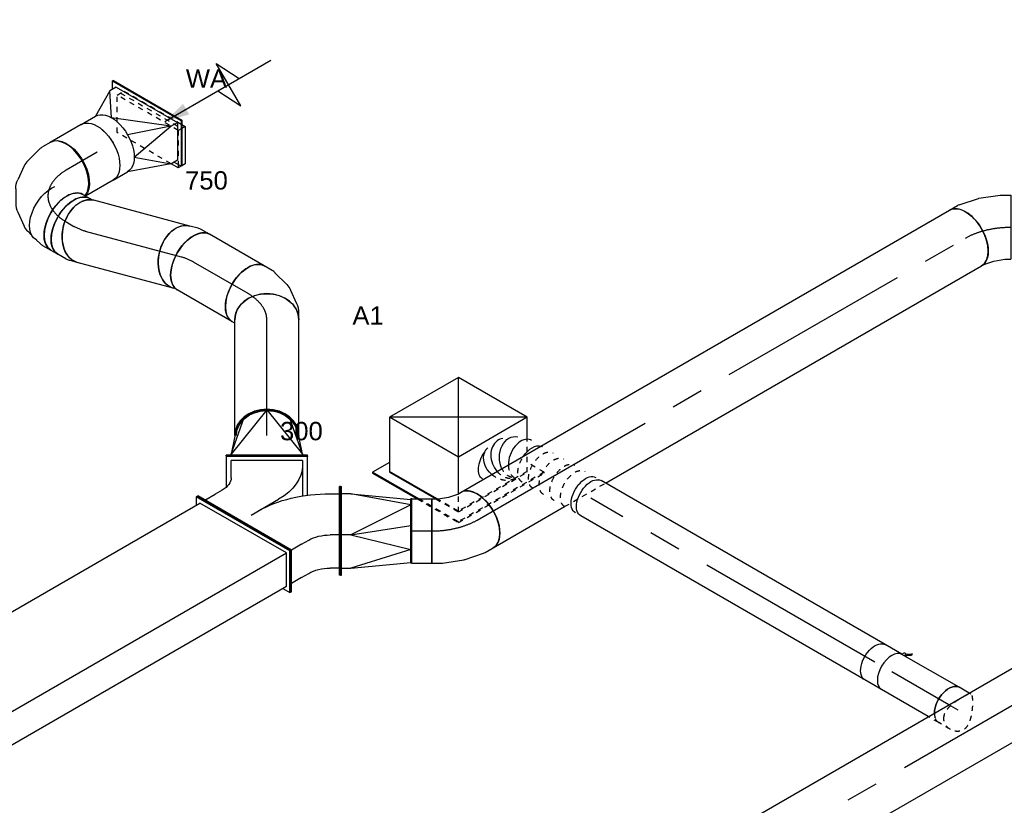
# Model space of a CAD drawing. Extents: x -132501 to 411300, y -42818 to 427495.
# Tile 36 of 256: x -36023 to -31192, y 32686 to 36539. Entities that reach past the tile are written whole.
import ezdxf
from ezdxf.enums import TextEntityAlignment as Align

# ---------------------------------------------------------------- set-up
doc = ezdxf.new("R2010")
doc.units = 0
doc.header["$LTSCALE"] = 50
doc.linetypes.add('CENTER2', pattern=[28.575, 19.05, -3.175, 3.175, -3.175])
doc.linetypes.add('STREEPJES', pattern=[0.1, 0.05, -0.05])
doc.layers.get('0').update_dxf_attribs({"linetype": 'CONTINUOUS'})
for name, color, linetype in [('WL570---_RETOUR', 112, 'CONTINUOUS'), ('WL570---_RETOUR_HL', 8, 'CONTINUOUS'), ('WL570---_RETOUR_RST', 2, 'CONTINUOUS'), ('WL570---_RETOUR_RST_HL', 1, 'CONTINUOUS'), ('WL570---_TOEVOER', 3, 'CONTINUOUS'), ('WL570---_TOEVOER_HL', 8, 'CONTINUOUS'), ('WL570---_TOEVOER_RST', 2, 'CONTINUOUS'), ('WL570---_TOEVOER_RST_HL', 1, 'CONTINUOUS'), ('WM570---_RETOUR_PR', 1, 'CONTINUOUS'), ('WM570---_RETOUR_RST_PR', 1, 'CONTINUOUS'), ('WM570---_TOEVOER_PR', 1, 'CONTINUOUS'), ('WM570---_TOEVOER_RST_PR', 1, 'CONTINUOUS')]:
    doc.layers.add(name, color=color, linetype=linetype)
doc.styles.add('BURO-018', font='ARIAL.TTF', dxfattribs={"height": 63})

# ---------------------------------------------------------------- blocks, each defined once
blk = doc.blocks.new('*U516')
at = {"color": 0, "ltscale": 10}
for p, q in [((-224.7, 285.3, -4918.7), (-359.5, 52, -4918.7)), ((164.7, 285.3, -4918.7), (-224.7, 285.3, -4918.7)), ((-30, -52, -4918.7), (-224.7, 285.3, -4918.7)), ((359.5, -52, -4918.7), (-224.7, 285.3, -4918.7)), ((-30, -52, -4918.7), (164.7, 285.3, -4918.7)), ((359.5, -52, -4918.7), (164.7, 285.3, -4918.7)), ((-431.7, 93.7, -4918.7), (-433.8, 90.2, -4918.7)), ((-433.8, 90.2, -4918.7), (-307.2, -129.1, -4918.7)), ((-335.4, 93.7, -4918.7), (-431.7, 93.7, -4918.7)), ((-301, -132.7, -4918.7), (-431.7, 93.7, -4918.7)), ((-359.5, 52, -4918.7), (-228.8, -174.4, -4918.7)), ((-222.6, -177.9, -4918.7), (-357.4, 55.5, -4918.7)), ((-120.4, -208.5, -4918.7), (-30, -52, -4918.7)), ((359.5, -52, -4918.7), (-30, -52, -4918.7)), ((306.2, -144.2, -4918.7), (359.5, -52, -4918.7))]:
    blk.add_line(p, q, dxfattribs=at)
at = {"color": 8, "linetype": 'STREEPJES', "ltscale": 10}
for p, q in [((-307.2, -129.1, -4918.7), (-190.9, -330.6, -4918.7)), ((-188.8, -327, -4918.7), (-301, -132.7, -4918.7)), ((224.7, -285.3, -4918.7), (306.2, -144.2, -4918.7)), ((-228.8, -174.4, -4918.7), (-164.7, -285.3, -4918.7)), ((-162.7, -281.8, -4918.7), (-222.6, -177.9, -4918.7)), ((-164.7, -285.3, -4918.7), (-120.4, -208.5, -4918.7)), ((-164.7, -285.3, -4918.7), (224.7, -285.3, -4918.7)), ((226.8, -281.8, -4918.7), (-162.7, -281.8, -4918.7)), ((297, -327, -4918.7), (248.8, -243.6, -4918.7)), ((-190.9, -330.6, -4918.7), (-188.8, -327, -4918.7)), ((-190.9, -330.6, -4918.7), (295, -330.6, -4918.7)), ((297, -327, -4918.7), (-188.8, -327, -4918.7)), ((295, -330.6, -4918.7), (297, -327, -4918.7))]:
    blk.add_line(p, q, dxfattribs=at)
at = {"layer": 'WL570---_TOEVOER_RST_HL', "linetype": 'CENTER2'}
blk.add_circle((0, 0, -4918.7), 0.075, dxfattribs=at)
at = {"layer": 'WL570---_TOEVOER_RST', "color": 1, "style": 'BURO-018'}
for tag in ['MC', 'Q']:
    blk.add_attdef(tag, text='', height=90, dxfattribs=at).set_placement((0, 0), align=Align.MIDDLE)
at = {"layer": 'WM570---_TOEVOER_RST_PR', "color": 1, "style": 'BURO-018'}
blk.add_attdef('POSNR', text='', height=90, dxfattribs=at).set_placement((0, 0), align=Align.MIDDLE)
blk = doc.blocks.new('*U630')
at = {"color": 0, "ltscale": 10}
for p, q in [((99.2, 200, -5456.4), (102.1, 200, -5456.4)), ((99.2, -200, -5456.4), (99.2, 200, -5456.4)), ((102.1, -200, -5456.4), (102.1, 200, -5456.4)), ((107.6, 175, -5456.4), (102.1, 175, -5456.4)), ((324.9, 0, -5456.4), (107.6, 175, -5456.4)), ((107.6, 175, -5456.4), (287.2, 111.4, -5456.4)), ((196.3, 157.5, -5456.4), (107.6, 175, -5456.4)), ((199.2, 157.5, -5456.4), (196.3, 157.5, -5456.4)), ((324.9, 0, -5456.4), (107.6, -175, -5456.4)), ((107.6, -175, -5456.4), (287.2, -111.4, -5456.4)), ((107.6, -175, -5456.4), (102.1, -175, -5456.4)), ((107.6, -175, -5456.4), (196.3, -157.5, -5456.4)), ((199.2, -157.5, -5456.4), (196.3, -157.5, -5456.4)), ((99.2, -200, -5456.4), (102.1, -200, -5456.4))]:
    blk.add_line(p, q, dxfattribs=at)
for centre in [(196.3, 0, -5456.4), (199.2, 0, -5456.4)]:
    blk.add_ellipse(centre, major_axis=(0, 157.5), ratio=0.816497, start_param=3.141593, end_param=6.283185, dxfattribs=at)
at = {"color": 0, "ltscale": 10, "extrusion": (-7.83151e-33, -4.41082e-17, -1)}
for start_param, end_param in [(0, 1.5516), (1.589992, 3.274608)]:
    blk.add_ellipse((199.2, 0, -5456.4), major_axis=(0, 149.6), ratio=0.816497, start_param=start_param, end_param=end_param, dxfattribs=at)
at = {"layer": 'WM570---_RETOUR_PR', "color": 1, "style": 'BURO-018'}
blk.add_attdef('POSNR', text='', height=90, dxfattribs=at).set_placement((0, 0), align=Align.MIDDLE)
blk = doc.blocks.new('*U631')
at = {"color": 0, "ltscale": 10}
for p, q in [((30.7, 261.8, -3167.2), (7.8, 301.5, -3167.2)), ((43, 224.8, -3167.2), (37.4, 245.7, -3167.2)), ((58.7, 166, -3167.2), (52.2, 190.6, -3167.2)), ((54.8, 60, -3167.2), (61.5, 134.7, -3167.2)), ((5.4, -44.6, -3167.2), (41.4, 17.6, -3167.2)), ((-85.9, -120.6, -3167.2), (-24.6, -77.5, -3167.2)), ((-194.1, -155.2, -3167.2), (-114.4, -133.9, -3167.2)), ((-257.2, -157.5, -3167.2), (-211.4, -157.5, -3167.2))]:
    blk.add_line(p, q, dxfattribs=at)
for centre, major_axis, ratio, start_param, end_param in [((-128.6, 222.7, -3167.2), (136.4, 78.7), 0.57735, 3.141593, 6.283185), ((-111.7, 193.4, -3167.2), (146.2, 60.6), 0.646887, 6.198226, 6.368145), ((-101, 86, -3167.2), (151.4, -47.9), 0.803023, 6.107746, 6.458625), ((-166.7, 15.2, -3167.2), (-67.1, 143.6), 0.750739, 3.009293, 3.273893)]:
    blk.add_ellipse(centre, major_axis=major_axis, ratio=ratio, start_param=start_param, end_param=end_param, dxfattribs=at)
at = {"color": 0, "ltscale": 10, "extrusion": (4.90704e-17, 3.57679e-17, -1)}
for centre, major_axis, ratio, start_param, end_param in [((-257.2, 0, -3167.2), (0, -157.5), 0.57735, 0, 2.982045), ((-96.5, 136.8, -3167.2), (-158, -13.7), 0.750739, 3.009293, 3.273893), ((-125, 44.5, -3167.2), (117.2, -107.2), 0.803023, 6.107746, 6.458625), ((-223.3, 0, -3167.2), (20.7, -156.9), 0.646887, 6.198226, 6.368145)]:
    blk.add_ellipse(centre, major_axis=major_axis, ratio=ratio, start_param=start_param, end_param=end_param, dxfattribs=at)
at = {"layer": 'WL570---_RETOUR_HL', "linetype": 'CENTER2'}
blk.add_ellipse((-385.8, 222.7, -3167.2), major_axis=(-272.8, 157.5), ratio=0.57735, start_param=2.356194, end_param=3.926991, dxfattribs=at)
at = {"layer": 'WM570---_RETOUR_PR', "color": 1, "style": 'BURO-018'}
blk.add_attdef('POSNR', text='', height=90, dxfattribs=at).set_placement((0, 0), align=Align.MIDDLE)
blk = doc.blocks.new('*U632')
at = {"color": 0, "ltscale": 10}
for p, q in [((0, 157.5, -2863.6), (156.6, 157.5, -2863.6)), ((0, -157.5, -2863.6), (175.7, -157.5, -2863.6))]:
    blk.add_line(p, q, dxfattribs=at)
at = {"color": 0, "ltscale": 10, "extrusion": (4.90704e-17, 3.57679e-17, -1)}
blk.add_ellipse((0, 0, -2863.6), major_axis=(0, -157.5), ratio=0.57735, start_param=0, end_param=3.141593, dxfattribs=at)
at = {"color": 0, "ltscale": 10}
blk.add_ellipse((175.7, 0, -2863.6), major_axis=(0, -157.5), ratio=0.57735, start_param=3.335195, end_param=6.283185, dxfattribs=at)
at = {"layer": 'WL570---_RETOUR_HL', "linetype": 'CENTER2'}
blk.add_line((0, 0, -2863.6), (175.7, 0, -2863.6), dxfattribs=at)
at = {"layer": 'WM570---_RETOUR_PR', "color": 1, "style": 'BURO-018'}
blk.add_attdef('POSNR', text='', height=90, dxfattribs=at).set_placement((0, 0), align=Align.MIDDLE)
blk = doc.blocks.new('*U633')
at = {"color": 0, "ltscale": 10}
for p, q in [((-193.9, 70.7, -2690.4), (-81.6, 265.2, -2690.4)), ((-189.8, 70.7, -2690.4), (-77.6, 265.2, -2690.4)), ((-81.6, 265.2, -2690.4), (-77.6, 265.2, -2690.4)), ((-77.6, 265.2, -2690.4), (-57.2, 229.8, -2690.4)), ((-169.4, 70.7, -2690.4), (-77.6, 229.8, -2690.4)), ((-40.8, 229.8, -2690.4), (-77.6, 229.8, -2690.4)), ((99, 111.4, -2690.4), (-40.8, 229.8, -2690.4)), ((-40.8, 229.8, -2690.4), (163.3, 157.5, -2690.4)), ((244.9, 157.5, -2690.4), (163.3, 157.5, -2690.4)), ((99, 111.4, -2690.4), (-132.7, 70.7, -2690.4)), ((-193.9, 70.7, -2690.4), (-189.8, 70.7, -2690.4)), ((0, -265.2, -2690.4), (-193.9, 70.7, -2690.4)), ((4.1, -265.2, -2690.4), (-189.8, 70.7, -2690.4)), ((4.1, -229.8, -2690.4), (-169.4, 70.7, -2690.4)), ((-132.7, 70.7, -2690.4), (-169.4, 70.7, -2690.4)), ((-132.7, 70.7, -2690.4), (99, -111.4, -2690.4)), ((-132.7, 70.7, -2690.4), (72.4, 0, -2690.4)), ((99, -111.4, -2690.4), (40.8, -229.8, -2690.4)), ((40.8, -229.8, -2690.4), (163.3, -157.5, -2690.4)), ((244.9, -157.5, -2690.4), (163.3, -157.5, -2690.4)), ((24.5, -229.8, -2690.4), (4.1, -265.2, -2690.4)), ((4.1, -229.8, -2690.4), (40.8, -229.8, -2690.4)), ((0, -265.2, -2690.4), (4.1, -265.2, -2690.4))]:
    blk.add_line(p, q, dxfattribs=at)
at = {"color": 0, "ltscale": 10, "extrusion": (3.41963e-17, -5.17926e-17, -1)}
for centre in [(163.3, 0, -2690.4), (244.9, 0, -2690.4)]:
    blk.add_ellipse(centre, major_axis=(0, -157.5), ratio=0.57735, start_param=0, end_param=3.141593, dxfattribs=at)
at = {"layer": 'WM570---_RETOUR_PR', "color": 1, "style": 'BURO-018'}
blk.add_attdef('POSNR', text='', height=90, dxfattribs=at).set_placement((0, 0), align=Align.MIDDLE)
blk = doc.blocks.new('*U634')
at = {"ltscale": 10}
blk.add_hatch(color=0, dxfattribs=at).paths.add_polyline_path([(78.4, 0), (198.4, 30), (198.4, -30)])
at = {"color": 8, "linetype": 'STREEPJES', "ltscale": 10}
for p, q in [((-152.3, 70.7, -2618.5), (-60.4, 229.8, -2618.5)), ((-60.4, 229.8, -2618.5), (-21.2, 229.8, -2618.5)), ((113.1, -70.7, -2618.5), (-60.4, 229.8, -2618.5)), ((-40.8, 229.8, -2618.5), (132.7, -70.7, -2618.5)), ((-21.2, 229.8, -2618.5), (142.6, -54, -2618.5)), ((0.8, -194.5, -2618.5), (-152.3, 70.7, -2618.5)), ((113.1, -70.7, -2618.5), (29.1, -216.1, -2618.5)), ((40.8, -229.8, -2618.5), (132.7, -70.7, -2618.5)), ((133, -70.7, -2618.5), (113.1, -70.7, -2618.5)), ((41.1, -229.8, -2618.5), (37, -229.8, -2618.5))]:
    blk.add_line(p, q, dxfattribs=at)
at = {"color": 0, "ltscale": 10}
for p, q in [((438.4, -120, -2618.5), (438.4, 120, -2618.5)), ((438.4, 120, -2618.5), (498.4, 0, -2618.5)), ((78.4, 0, -2618.5), (678.4, 0, -2618.5)), ((378.4, 0, -2618.5), (438.4, -120, -2618.5)), ((152.3, -70.7, -2618.5), (60.4, -229.8, -2618.5)), ((152.3, -70.7, -2618.5), (133, -70.7, -2618.5)), ((142.6, -54, -2618.5), (152.3, -70.7, -2618.5)), ((21.2, -229.8, -2618.5), (0.8, -194.5, -2618.5)), ((29.1, -216.1, -2618.5), (21.2, -229.8, -2618.5)), ((37, -229.8, -2618.5), (21.2, -229.8, -2618.5)), ((60.4, -229.8, -2618.5), (41.1, -229.8, -2618.5))]:
    blk.add_line(p, q, dxfattribs=at)
at = {"layer": 'WL570---_RETOUR_RST_HL', "linetype": 'CENTER2'}
blk.add_circle((0, 0, -2618.5), 0.075, dxfattribs=at)
at = {"layer": 'WL570---_RETOUR_RST', "color": 1, "style": 'BURO-018'}
for tag in ['MC', 'Q']:
    blk.add_attdef(tag, text='', height=90, dxfattribs=at).set_placement((0, 0), align=Align.MIDDLE)
at = {"layer": 'WM570---_RETOUR_RST_PR', "color": 1, "style": 'BURO-018'}
blk.add_attdef('POSNR', text='', height=90, dxfattribs=at).set_placement((0, 0), align=Align.MIDDLE)
blk = doc.blocks.new('*U635')
at = {"color": 0, "ltscale": 10}
for p, q in [((0, 157.5, -3349.1), (40.1, 157.5, -3349.1)), ((0, -157.5, -3349.1), (40.1, -157.5, -3349.1))]:
    blk.add_line(p, q, dxfattribs=at)
at = {"color": 0, "ltscale": 10, "extrusion": (1.17463e-16, -1.88578e-16, -1)}
blk.add_ellipse((0, 0, -3349.1), major_axis=(0, -157.5), ratio=0.57735, start_param=0, end_param=3.141593, dxfattribs=at)
at = {"color": 0, "ltscale": 10}
blk.add_ellipse((40.1, 0, -3349.1), major_axis=(0, -157.5), ratio=0.57735, start_param=3.141593, end_param=6.283185, dxfattribs=at)
at = {"layer": 'WL570---_RETOUR_HL', "linetype": 'CENTER2'}
blk.add_line((0, 0, -3349.1), (40.1, 0, -3349.1), dxfattribs=at)
at = {"layer": 'WM570---_RETOUR_PR', "color": 1, "style": 'BURO-018'}
blk.add_attdef('POSNR', text='', height=90, dxfattribs=at).set_placement((0, 0), align=Align.MIDDLE)
blk = doc.blocks.new('*U636')
at = {"color": 0, "ltscale": 10}
for p, q in [((-33.9, 157.5, -3947.8), (-20.7, 157.5, -3947.8)), ((-20.7, 157.5, -3947.8), (-12.4, 159.7, -3947.8)), ((29.2, -155.2, -3947.8), (69.1, -144.5, -3947.8)), ((-33.9, -157.5, -3947.8), (12, -157.5, -3947.8))]:
    blk.add_line(p, q, dxfattribs=at)
for centre, major_axis, ratio, start_param, end_param in [((-33.9, 0, -3947.8), (0, 157.5), 0.57735, 3.141593, 6.283185), ((0, 0, -3947.8), (20.7, -156.9), 0.646887, 6.198226, 6.368145)]:
    blk.add_ellipse(centre, major_axis=major_axis, ratio=ratio, start_param=start_param, end_param=end_param, dxfattribs=at)
at = {"color": 0, "ltscale": 10, "extrusion": (6.4407e-18, 9.98667e-17, -1)}
blk.add_ellipse((28.3, 7.6, -3947.8), major_axis=(-40.8, 152.1), ratio=0.707107, start_param=0, end_param=3.141593, dxfattribs=at)
at = {"layer": 'WL570---_RETOUR_HL', "linetype": 'CENTER2'}
blk.add_ellipse((-162.5, 222.7, -3947.8), major_axis=(272.8, -157.5), ratio=0.57735, start_param=5.497787, end_param=5.759587, dxfattribs=at)
at = {"layer": 'WM570---_RETOUR_PR', "color": 1, "style": 'BURO-018'}
blk.add_attdef('POSNR', text='', height=90, dxfattribs=at).set_placement((0, 0), align=Align.MIDDLE)
blk = doc.blocks.new('*U637')
at = {"color": 0, "ltscale": 10}
for p, q in [((0, 157.5, -3918.5), (487.8, 157.5, -3918.5)), ((0, -157.5, -3918.5), (487.8, -157.5, -3918.5))]:
    blk.add_line(p, q, dxfattribs=at)
blk.add_ellipse((0, 0, -3918.5), major_axis=(0, 157.5), ratio=0.707107, start_param=3.141593, end_param=6.283185, dxfattribs=at)
at = {"color": 0, "ltscale": 10, "extrusion": (6.60621e-17, 7.51707e-17, -1)}
blk.add_ellipse((487.8, 0, -3918.5), major_axis=(0, 157.5), ratio=0.707107, start_param=0, end_param=3.141593, dxfattribs=at)
at = {"layer": 'WL570---_RETOUR_HL', "linetype": 'CENTER2'}
blk.add_line((0, 0, -3918.5), (487.8, 0, -3918.5), dxfattribs=at)
at = {"layer": 'WM570---_RETOUR_PR', "color": 1, "style": 'BURO-018'}
blk.add_attdef('POSNR', text='', height=90, dxfattribs=at).set_placement((0, 0), align=Align.MIDDLE)
blk = doc.blocks.new('*U638')
at = {"color": 0, "ltscale": 10}
for p, q in [((-29.3, 157.5, -3401.4), (12, 157.5, -3401.4)), ((29.2, 155.2, -3401.4), (73.5, 143.4, -3401.4)), ((191.3, 103.6, -3401.4), (195.6, 102.5, -3401.4)), ((-29.3, -157.5, -3401.4), (-20.7, -157.5, -3401.4)), ((-20.7, -157.5, -3401.4), (-8.1, -160.9, -3401.4))]:
    blk.add_line(p, q, dxfattribs=at)
for centre, major_axis, ratio, start_param, end_param in [((-29.3, 0, -3401.4), (0, 157.5), 0.707107, 3.141593, 6.283185), ((0, 0, -3401.4), (20.7, 156.9), 0.646887, 6.198226, 6.368145)]:
    blk.add_ellipse(centre, major_axis=major_axis, ratio=ratio, start_param=start_param, end_param=end_param, dxfattribs=at)
at = {"color": 0, "ltscale": 10, "extrusion": (-6.08033e-17, 1.24425e-17, -1)}
for centre, major_axis, end_param in [((32.7, -8.8, -3401.4), (40.8, 152.1), 3.141593), ((156.9, -42, -3401.4), (38.7, 144.5), 2.532722)]:
    blk.add_ellipse(centre, major_axis=major_axis, ratio=0.57735, start_param=0, end_param=end_param, dxfattribs=at)
at = {"layer": 'WL570---_RETOUR_HL', "linetype": 'CENTER2', "extrusion": (-6.08033e-17, 1.24425e-17, -1)}
blk.add_ellipse((99.3, -257.2, -3401.4), major_axis=(222.7, -222.7), ratio=0.57735, start_param=3.665191, end_param=3.926991, dxfattribs=at)
at = {"layer": 'WM570---_RETOUR_PR', "color": 1, "style": 'BURO-018'}
blk.add_attdef('POSNR', text='', height=90, dxfattribs=at).set_placement((0, 0), align=Align.MIDDLE)
blk = doc.blocks.new('*U639')
at = {"color": 0, "ltscale": 10}
for p, q in [((0, 157.5, -4190.9), (309.8, 157.5, -4190.9)), ((0, -157.5, -4190.9), (309.8, -157.5, -4190.9))]:
    blk.add_line(p, q, dxfattribs=at)
blk.add_ellipse((0, 0, -4190.9), major_axis=(0, 157.5), ratio=0.57735, start_param=3.141593, end_param=6.283185, dxfattribs=at)
at = {"color": 0, "ltscale": 10, "extrusion": (6.4407e-18, 3.71854e-18, -1)}
blk.add_ellipse((309.8, 0, -4190.9), major_axis=(0, 157.5), ratio=0.57735, start_param=0, end_param=3.141593, dxfattribs=at)
at = {"layer": 'WL570---_RETOUR_HL', "linetype": 'CENTER2'}
blk.add_line((0, 0, -4190.9), (309.8, 0, -4190.9), dxfattribs=at)
at = {"layer": 'WM570---_RETOUR_PR', "color": 1, "style": 'BURO-018'}
blk.add_attdef('POSNR', text='', height=90, dxfattribs=at).set_placement((0, 0), align=Align.MIDDLE)
blk = doc.blocks.new('*U640')
at = {"color": 0, "ltscale": 10}
for p, q in [((-1.4, 157.5, -5174.7), (-2.7, 157.5, -5174.7)), ((0, 157.5, -5174.7), (567, 157.5, -5174.7)), ((-2.7, -157.5, -5174.7), (-1.4, -157.5, -5174.7)), ((0, -157.5, -5174.7), (567, -157.5, -5174.7))]:
    blk.add_line(p, q, dxfattribs=at)
blk.add_ellipse((0, 0, -5174.7), major_axis=(0, 157.5), ratio=0.816497, start_param=3.141593, end_param=6.283185, dxfattribs=at)
at = {"color": 0, "ltscale": 10, "extrusion": (-7.83151e-33, -4.41082e-17, -1)}
blk.add_ellipse((567, 0, -5174.7), major_axis=(0, 157.5), ratio=0.816497, start_param=0, end_param=3.141593, dxfattribs=at)
at = {"layer": 'WL570---_RETOUR_HL', "linetype": 'CENTER2'}
blk.add_line((0, 0, -5174.7), (567, 0, -5174.7), dxfattribs=at)
at = {"layer": 'WM570---_RETOUR_PR', "color": 1, "style": 'BURO-018'}
blk.add_attdef('POSNR', text='', height=90, dxfattribs=at).set_placement((0, 0), align=Align.MIDDLE)
blk = doc.blocks.new('*U641')
at = {"color": 0, "ltscale": 10}
for p, q in [((-91.8, 157.5, -4266.2), (-89.7, 159.7, -4266.2)), ((-89.7, 159.7, -4266.2), (-83.1, 171, -4266.2)), ((166.8, -26.2, -4266.2), (189.7, 13.5, -4266.2)), ((97.8, -98.4, -4266.2), (156.2, -40, -4266.2)), ((4, -147.9, -4266.2), (72, -116.4, -4266.2)), ((-75.3, -157.5, -4266.2), (-39.4, -157.5, -4266.2))]:
    blk.add_line(p, q, dxfattribs=at)
at = {"color": 0, "ltscale": 10, "extrusion": (-3.32801e-31, -4.41082e-17, -1)}
blk.add_ellipse((53.3, 92.3, -4266.2), major_axis=(-136.4, 78.7), ratio=0.57735, start_param=0, end_param=3.141593, dxfattribs=at)
at = {"color": 0, "ltscale": 10}
for centre, major_axis, ratio, start_param, end_param in [((-75.3, 0, -4266.2), (0, 157.5), 0.816497, 3.141593, 6.283185), ((36.3, 62.9, -4266.2), (125.6, -96.4), 0.646887, 6.198226, 6.368145), ((-51.4, 0, -4266.2), (34.2, -155.1), 0.803023, 6.107746, 6.458625)]:
    blk.add_ellipse(centre, major_axis=major_axis, ratio=ratio, start_param=start_param, end_param=end_param, dxfattribs=at)
at = {"color": 0, "ltscale": 10, "extrusion": (-3.08149e-32, -4.41082e-17, -1)}
blk.add_ellipse((-5.1, 21.5, -4266.2), major_axis=(-90.8, 130), ratio=0.750739, start_param=3.009293, end_param=3.273893, dxfattribs=at)
at = {"layer": 'WL570---_RETOUR_HL', "linetype": 'CENTER2'}
blk.add_ellipse((-75.3, 315.1, -4266.2), major_axis=(0, -315.1), ratio=0.57735, start_param=0, end_param=0.785398, dxfattribs=at)
at = {"layer": 'WM570---_RETOUR_PR', "color": 1, "style": 'BURO-018'}
blk.add_attdef('POSNR', text='', height=90, dxfattribs=at).set_placement((0, 0), align=Align.MIDDLE)
blk = doc.blocks.new('*U646')
at = {"color": 0, "ltscale": 10}
for p, q in [((58.3, 416.6, -5871.6), (-17.7, 285, -5871.6)), ((59.7, 419.1, -5871.6), (58.3, 416.6, -5871.6)), ((404.7, 216.6, -5871.6), (58.3, 416.6, -5871.6)), ((406.1, 219.1, -5871.6), (59.7, 419.1, -5871.6)), ((27.8, 313.9, -5871.6), (69.7, 386.4, -5871.6)), ((372.8, 211.4, -5871.6), (69.7, 386.4, -5871.6)), ((-163.3, 318.2, -5871.6), (-159.2, 318.2, -5871.6)), ((102.1, -141.4, -5871.6), (-163.3, 318.2, -5871.6)), ((106.1, -141.4, -5871.6), (-159.2, 318.2, -5871.6)), ((-138.8, 282.8, -5871.6), (-81.6, 282.8, -5871.6)), ((-40.8, 282.8, -5871.6), (-81.6, 282.8, -5871.6)), ((309.6, 51.9, -5871.6), (404.7, 216.6, -5871.6)), ((372.8, 211.4, -5871.6), (359.8, 188.9, -5871.6)), ((406.1, 219.1, -5871.6), (404.7, 216.6, -5871.6)), ((359.8, 188.9, -5871.6), (286.1, 61.2, -5871.6)), ((20.4, 106.1, -5871.6), (176.7, 106.1, -5871.6)), ((350.6, -189.8, -5871.6), (466.1, 10.2, -5871.6)), ((355, -192.3, -5871.6), (470.4, 7.7, -5871.6)), ((409.7, 2.5, -5871.6), (448.7, -20, -5871.6)), ((470.4, 7.7, -5871.6), (466.1, 10.2, -5871.6)), ((0, -318.2, -5871.6), (102.1, -141.4, -5871.6)), ((4.1, -318.2, -5871.6), (106.1, -141.4, -5871.6)), ((102.1, -141.4, -5871.6), (106.1, -141.4, -5871.6)), ((163.3, -141.4, -5871.6), (106.1, -141.4, -5871.6)), ((163.3, -141.4, -5871.6), (204.1, -141.4, -5871.6)), ((248.6, -366.6, -5871.6), (350.6, -189.8, -5871.6)), ((252.9, -369.1, -5871.6), (355, -192.3, -5871.6)), ((347.6, -195, -5871.6), (308.7, -172.5, -5871.6)), ((355, -192.3, -5871.6), (350.6, -189.8, -5871.6)), ((81.6, -282.8, -5871.6), (24.5, -282.8, -5871.6)), ((81.6, -282.8, -5871.6), (122.5, -282.8, -5871.6)), ((0, -318.2, -5871.6), (4.1, -318.2, -5871.6)), ((266, -336.4, -5871.6), (227, -313.9, -5871.6)), ((252.9, -369.1, -5871.6), (248.6, -366.6, -5871.6))]:
    blk.add_line(p, q, dxfattribs=at)
at = {"color": 0, "ltscale": 10, "extrusion": (-7.43708e-18, 4.2938e-18, -1)}
for centre, major_axis, start_param, end_param in [((-102.1, 388.9, -5871.6), (129.9, -75), 0, 0.785398), ((13.4, 388.9, -5871.6), (346.4, -200), 0, 0.785398), ((265.4, -247.5, -5871.6), (433, -250), 3.926991, 4.712389), ((265.4, -247.5, -5871.6), (129.9, -75), 3.926991, 4.712389), ((183.7, -388.9, -5871.6), (129.9, -75), 3.926991, 4.712389)]:
    blk.add_ellipse(centre, major_axis=major_axis, ratio=0.57735, start_param=start_param, end_param=end_param, dxfattribs=at)
at = {"layer": 'WM570---_RETOUR_PR', "color": 1, "style": 'BURO-018'}
blk.add_attdef('POSNR', text='', height=90, dxfattribs=at).set_placement((0, 0), align=Align.MIDDLE)
blk = doc.blocks.new('*U647')
at = {"color": 0, "ltscale": 10}
for p, q in [((-81.6, 318.2, -7209.7), (-77.6, 318.2, -7209.7)), ((183.7, -141.4, -7209.7), (-81.6, 318.2, -7209.7)), ((187.8, -141.4, -7209.7), (-77.6, 318.2, -7209.7)), ((1725, 318.2, -7209.7), (1704.6, 282.8, -7209.7)), ((1729, 318.2, -7209.7), (1725, 318.2, -7209.7)), ((1990.3, -141.4, -7209.7), (1725, 318.2, -7209.7)), ((1994.4, -141.4, -7209.7), (1729, 318.2, -7209.7)), ((-57.2, 282.8, -7209.7), (1725, 282.8, -7209.7)), ((1969.9, -141.4, -7209.7), (1725, 282.8, -7209.7)), ((81.6, -318.2, -7209.7), (183.7, -141.4, -7209.7)), ((85.7, -318.2, -7209.7), (187.8, -141.4, -7209.7)), ((183.7, -141.4, -7209.7), (187.8, -141.4, -7209.7)), ((187.8, -141.4, -7209.7), (1969.9, -141.4, -7209.7)), ((1888.3, -282.8, -7209.7), (1969.9, -141.4, -7209.7)), ((1888.3, -318.2, -7209.7), (1990.3, -141.4, -7209.7)), ((1892.3, -318.2, -7209.7), (1994.4, -141.4, -7209.7)), ((1994.4, -141.4, -7209.7), (1990.3, -141.4, -7209.7)), ((106.1, -282.8, -7209.7), (1888.3, -282.8, -7209.7)), ((1867.9, -282.8, -7209.7), (1888.3, -318.2, -7209.7)), ((81.6, -318.2, -7209.7), (85.7, -318.2, -7209.7)), ((1892.3, -318.2, -7209.7), (1888.3, -318.2, -7209.7))]:
    blk.add_line(p, q, dxfattribs=at)
at = {"layer": 'WM570---_RETOUR_PR', "color": 1, "style": 'BURO-018'}
blk.add_attdef('POSNR', text='', height=90, dxfattribs=at).set_placement((0, 0), align=Align.MIDDLE)
blk = doc.blocks.new('*U782')
at = {"color": 0, "ltscale": 10}
for p, q in [((-5, 217.5, -5837.2), (0, 217.5, -5837.2)), ((-5, -13.4, -5837.2), (-5, 217.5, -5837.2)), ((0, -13.4, -5837.2), (0, 217.5, -5837.2)), ((45, 182.7, -5837.2), (0, 182.7, -5837.2)), ((340, 128.6, -5837.2), (45, 182.7, -5837.2)), ((45, 182.7, -5837.2), (340, 155.2, -5837.2)), ((345, 157.5, -5837.2), (340, 157.5, -5837.2)), ((340, -157.5, -5837.2), (340, 157.5, -5837.2)), ((345, -157.5, -5837.2), (345, 157.5, -5837.2)), ((340, 128.6, -5837.2), (45, -19.4, -5837.2)), ((45, -19.4, -5837.2), (340, 26.6, -5837.2)), ((-5, -13.4, -5837.2), (0, -13.4, -5837.2)), ((-5, -217.5, -5837.2), (-5, -13.4, -5837.2)), ((0, -217.5, -5837.2), (0, -13.4, -5837.2)), ((45, -19.4, -5837.2), (0, -19.4, -5837.2)), ((45, -19.4, -5837.2), (340, -90.9, -5837.2)), ((340, -90.9, -5837.2), (45, -182.7, -5837.2)), ((0, -182.7, -5837.2), (45, -182.7, -5837.2)), ((45, -182.7, -5837.2), (340, -155.2, -5837.2)), ((345, -157.5, -5837.2), (340, -157.5, -5837.2)), ((-5, -217.5, -5837.2), (0, -217.5, -5837.2))]:
    blk.add_line(p, q, dxfattribs=at)
at = {"layer": 'WM570---_RETOUR_PR', "color": 1, "style": 'BURO-018'}
blk.add_attdef('POSNR', text='', height=90, dxfattribs=at).set_placement((0, 0), align=Align.MIDDLE)
blk = doc.blocks.new('*U785')
at = {"color": 0, "ltscale": 10}
for p, q in [((-106.6, 157.5, -3729.6), (-60.7, 157.5, -3729.6)), ((-52.8, 156.7, -3729.6), (44.8, 136.7, -3729.6)), ((47.3, 136, -3729.6), (145.2, 98, -3729.6)), ((145.5, 97.9, -3729.6), (145.2, 98, -3729.6)), ((145.5, 97.9, -3729.6), (191.8, 71.1, -3729.6)), ((191.8, 71.1, -3729.6), (34.3, -201.6, -3729.6)), ((-106.6, -157.5, -3729.6), (-88.6, -157.5, -3729.6)), ((-88.6, -157.5, -3729.6), (-43.1, -166.8, -3729.6)), ((-43.1, -166.8, -3729.6), (8.8, -187, -3729.6)), ((8.8, -187, -3729.6), (34.3, -201.6, -3729.6))]:
    blk.add_line(p, q, dxfattribs=at)
for centre, major_axis, ratio, start_param, end_param in [((-106.6, 0, -3729.6), (0, 157.5), 0.57735, 3.141593, 6.283185), ((-72.7, 0, -3729.6), (15.9, 157.3), 0.497511, 6.232846, 6.333525)]:
    blk.add_ellipse(centre, major_axis=major_axis, ratio=ratio, start_param=start_param, end_param=end_param, dxfattribs=at)
at = {"color": 0, "ltscale": 10, "extrusion": (-7.43708e-18, 4.2938e-18, -1)}
blk.add_ellipse((1.5, -15.2, -3729.6), major_axis=(44.6, 151.6), ratio=0.313149, start_param=6.256783, end_param=6.309588, dxfattribs=at)
at = {"layer": 'WL570---_RETOUR_HL', "linetype": 'CENTER2', "extrusion": (-7.43708e-18, 4.2938e-18, -1)}
blk.add_ellipse((22.1, -222.8, -3729.6), major_axis=(272.8, -157.5), ratio=0.57735, start_param=3.926991, end_param=4.712389, dxfattribs=at)
at = {"layer": 'WM570---_RETOUR_PR', "color": 1, "style": 'BURO-018'}
blk.add_attdef('POSNR', text='', height=90, dxfattribs=at).set_placement((0, 0), align=Align.MIDDLE)
blk = doc.blocks.new('*U786')
at = {"color": 0, "ltscale": 10}
for p, q in [((0, 157.5, -5837.2), (97.4, 157.5, -5837.2)), ((0, -157.5, -5837.2), (0, 157.5, -5837.2)), ((97.4, 157.5, -5837.2), (97.4, -157.5, -5837.2)), ((0, -157.5, -5837.2), (97.4, -157.5, -5837.2))]:
    blk.add_line(p, q, dxfattribs=at)
at = {"layer": 'WL570---_RETOUR_HL', "linetype": 'CENTER2'}
blk.add_line((0, 0, -5837.2), (97.4, 0, -5837.2), dxfattribs=at)
at = {"layer": 'WM570---_RETOUR_PR', "color": 1, "style": 'BURO-018'}
blk.add_attdef('POSNR', text='', height=90, dxfattribs=at).set_placement((0, 0), align=Align.MIDDLE)
blk = doc.blocks.new('*U787')
at = {"color": 0, "ltscale": 10}
for p, q in [((-130.5, 157.5, -5837.2), (-101.1, 157.5, -5837.2)), ((-130.5, -157.5, -5837.2), (-130.5, 157.5, -5837.2)), ((-101.1, 157.5, -5837.2), (-46.1, 166, -5837.2)), ((-46.1, 166, -5837.2), (-2, 180.7, -5837.2)), ((-2, 180.7, -5837.2), (13.5, 189.7, -5837.2)), ((131.3, -106, -5837.2), (171, -83.1, -5837.2)), ((-76.8, -157.5, -5837.2), (27, -141.4, -5837.2)), ((29.6, -140.8, -5837.2), (124.1, -109.3, -5837.2)), ((-130.5, -157.5, -5837.2), (-77.1, -157.5, -5837.2)), ((-77.1, -157.5, -5837.2), (-76.8, -157.5, -5837.2))]:
    blk.add_line(p, q, dxfattribs=at)
at = {"color": 0, "ltscale": 10, "extrusion": (3.69779e-32, 1.91584e-47, -1)}
blk.add_ellipse((92.3, 53.3, -5837.2), major_axis=(-78.7, 136.4), ratio=0.57735, start_param=0, end_param=3.141593, dxfattribs=at)
at = {"color": 0, "ltscale": 10, "extrusion": (3.69779e-32, -6.84228e-48, -1)}
blk.add_ellipse((-8.9, 12.4, -5837.2), major_axis=(37.2, -153.6), ratio=0.313149, start_param=6.256783, end_param=6.309588, dxfattribs=at)
at = {"color": 0, "ltscale": 10}
blk.add_ellipse((62.9, 36.3, -5837.2), major_axis=(64.9, -144.2), ratio=0.497511, start_param=6.232846, end_param=6.333525, dxfattribs=at)
at = {"layer": 'WL570---_RETOUR_HL', "linetype": 'CENTER2'}
blk.add_ellipse((-130.5, 181.9, -5837.2), major_axis=(315.1, 0), ratio=0.57735, start_param=4.712389, end_param=5.497787, dxfattribs=at)
at = {"layer": 'WM570---_RETOUR_PR', "color": 1, "style": 'BURO-018'}
blk.add_attdef('POSNR', text='', height=90, dxfattribs=at).set_placement((0, 0), align=Align.MIDDLE)
blk = doc.blocks.new('*U788')
at = {"color": 0, "ltscale": 10}
for p, q in [((0, 157.5, -9412.6), (5861.2, 157.5, -9412.6)), ((0, -157.5, -9412.6), (5861.2, -157.5, -9412.6))]:
    blk.add_line(p, q, dxfattribs=at)
at = {"layer": 'WL570---_TOEVOER_HL', "linetype": 'CENTER2'}
blk.add_line((0, 0, -9412.6), (5861.2, 0, -9412.6), dxfattribs=at)
at = {"layer": 'WM570---_TOEVOER_PR', "color": 1, "style": 'BURO-018'}
blk.add_attdef('POSNR', text='', height=90, dxfattribs=at).set_placement((0, 0), align=Align.MIDDLE)
blk = doc.blocks.new('*U789')
at = {"color": 8, "linetype": 'STREEPJES', "ltscale": 10}
for p, q in [((-13.7, 100, -6994.7), (52.3, 100, -6994.7)), ((-13.7, -100, -6994.7), (-4.5, -100, -6994.7))]:
    blk.add_line(p, q, dxfattribs=at)
at = {"color": 0, "ltscale": 10}
blk.add_line((-4.5, -100, -6994.7), (52.3, -100, -6994.7), dxfattribs=at)
at = {"color": 8, "linetype": 'STREEPJES', "ltscale": 10, "extrusion": (2.9176e-18, 1.29882e-16, -1)}
blk.add_ellipse((52.3, 0, -6994.7), major_axis=(0, 100), ratio=0.57735, start_param=0, end_param=0.796785, dxfattribs=at)
at = {"color": 0, "ltscale": 10, "extrusion": (2.9176e-18, 1.29882e-16, -1)}
blk.add_ellipse((52.3, 0, -6994.7), major_axis=(0, 100), ratio=0.57735, start_param=0.796785, end_param=3.141593, dxfattribs=at)
at = {"color": 8, "linetype": 'STREEPJES', "ltscale": 10}
blk.add_spline([(40.8, 70.7, -6994.7), (23.7, 89.1, -6994.7), (-0.3, 98.8, -6994.7), (-27.3, 98.8, -6994.7), (-52.3, 89.1, -6994.7), (-70.1, 70.7, -6994.7), (-77.5, 45.4, -6994.7), (-75.3, 15.6, -6994.7), (-66.3, -15.6, -6994.7), (-53.9, -45.4, -6994.7), (-40.8, -70.7, -6994.7), (-28.7, -89.1, -6994.7), (-18.3, -98.8, -6994.7), (-9.2, -98.8, -6994.7), (0.1, -89.1, -6994.7), (11.6, -70.7, -6994.7), (25.3, -45.4, -6994.7), (38.8, -15.6, -6994.7), (47.7, 15.6, -6994.7), (48.9, 45.4, -6994.7), (40.8, 70.7, -6994.7)], degree=3, dxfattribs=at)
at = {"layer": 'WL570---_TOEVOER_HL', "linetype": 'CENTER2'}
blk.add_line((0, 0, -6994.7), (52.3, 0, -6994.7), dxfattribs=at)
at = {"layer": 'WM570---_TOEVOER_PR', "color": 1, "style": 'BURO-018'}
blk.add_attdef('POSNR', text='', height=90, dxfattribs=at).set_placement((0, 0), align=Align.MIDDLE)
blk = doc.blocks.new('*U790')
at = {"color": 0, "ltscale": 10}
blk.add_line((90.6, 100, -5523.5), (91, 100, -5523.5), dxfattribs=at)
at = {"color": 8, "linetype": 'STREEPJES', "ltscale": 10, "extrusion": (-1.09602e-17, 5.77709e-17, -1)}
for centre, major_axis, ratio, start_param, end_param in [((464.4, 65, -5523.5), (-99, 19.5), 0.777637, 0.208121, 1.564641), ((90.6, 0, -5523.5), (0, 100), 0.57735, 0.00687, 3.141593), ((151, 0, -5523.5), (0, 100), 0.57735, 0, 3.141593), ((211.4, 0, -5523.5), (0, 100), 0.57735, 0, 3.141593), ((271.8, 0, -5523.5), (0, 100), 0.57735, 0, 3.141593), ((332.1, 0, -5523.5), (0, 100), 0.57735, 0, 1.702922), ((423.8, 11.6, -5523.5), (47.6, -88.9), 0.752075, 3.290858, 4.090236), ((464.4, 65, -5523.5), (-99, 19.5), 0.777637, 2.904239, 3.311969), ((332.1, 0, -5523.5), (0, 100), 0.57735, 3.009467, 3.141593)]:
    blk.add_ellipse(centre, major_axis=major_axis, ratio=ratio, start_param=start_param, end_param=end_param, dxfattribs=at)
at = {"color": 0, "ltscale": 10, "extrusion": (-1.09602e-17, 5.77709e-17, -1)}
for centre, major_axis, ratio, start_param, end_param in [((507.6, 83.7, -5523.5), (0, 100), 0.57735, 0, 1.768534), ((0, 0, -5523.5), (0, 100), 0.57735, 0, 3.141593), ((30.2, 0, -5523.5), (0, 100), 0.57735, 0, 3.141593), ((464.4, 65, -5523.5), (-99, 19.5), 0.777637, 1.564641, 2.904239), ((423.8, 11.6, -5523.5), (47.6, -88.9), 0.752075, 4.090236, 6.43245), ((332.1, 0, -5523.5), (0, 100), 0.57735, 1.702922, 3.009467)]:
    blk.add_ellipse(centre, major_axis=major_axis, ratio=ratio, start_param=start_param, end_param=end_param, dxfattribs=at)
at = {"color": 8, "linetype": 'STREEPJES', "ltscale": 10}
for centre, major_axis, ratio, start_param, end_param in [((385.5, 0, -5523.5), (14.8, -99.5), 0.649231, 2.133701, 3.045683), ((450.8, 33.8, -5523.5), (-80.6, 60.9), 0.794891, 5.110084, 6.095408)]:
    blk.add_ellipse(centre, major_axis=major_axis, ratio=ratio, start_param=start_param, end_param=end_param, dxfattribs=at)
at = {"color": 0, "ltscale": 10}
for centre, major_axis, ratio, start_param, end_param in [((450.8, 33.8, -5523.5), (-80.6, 60.9), 0.794891, 3.32937, 5.110084), ((385.5, 0, -5523.5), (14.8, -99.5), 0.649231, 0.09591, 2.133701), ((450.8, 33.8, -5523.5), (-80.6, 60.9), 0.794891, 2.953816, 3.32937), ((385.5, 0, -5523.5), (14.8, -99.5), 0.649231, 6.187276, 6.379095)]:
    blk.add_ellipse(centre, major_axis=major_axis, ratio=ratio, start_param=start_param, end_param=end_param, dxfattribs=at)
at = {"layer": 'WM570---_TOEVOER_PR', "color": 1, "style": 'BURO-018'}
blk.add_attdef('POSNR', text='', height=90, dxfattribs=at).set_placement((0, 0), align=Align.MIDDLE)
blk = doc.blocks.new('*U791')
at = {"color": 0, "ltscale": 10}
for p, q in [((0, 157.5, -5761.8), (2767.5, 157.5, -5761.8)), ((0, -157.5, -5761.8), (405.1, -157.5, -5761.8)), ((636.1, -157.5, -5761.8), (2767.5, -157.5, -5761.8))]:
    blk.add_line(p, q, dxfattribs=at)
at = {"color": 8, "linetype": 'STREEPJES', "ltscale": 10}
blk.add_line((405.1, -157.5, -5761.8), (636.1, -157.5, -5761.8), dxfattribs=at)
at = {"color": 0, "ltscale": 10}
blk.add_ellipse((0, 0, -5761.8), major_axis=(0, 157.5), ratio=0.57735, start_param=3.141593, end_param=6.283185, dxfattribs=at)
at = {"color": 0, "ltscale": 10, "extrusion": (-1.38778e-17, 8.01234e-18, -1)}
blk.add_ellipse((2767.5, 0, -5761.8), major_axis=(0, 157.5), ratio=0.57735, start_param=0, end_param=3.141593, dxfattribs=at)
at = {"layer": 'WL570---_RETOUR_HL', "linetype": 'CENTER2'}
blk.add_line((0, 0, -5761.8), (2767.5, 0, -5761.8), dxfattribs=at)
at = {"layer": 'WM570---_RETOUR_PR', "color": 1, "style": 'BURO-018'}
blk.add_attdef('POSNR', text='', height=90, dxfattribs=at).set_placement((0, 0), align=Align.MIDDLE)
blk = doc.blocks.new('*U792')
at = {"color": 8, "linetype": 'STREEPJES', "ltscale": 10}
blk.add_line((0, 100, -6957.7), (58.7, 100, -6957.7), dxfattribs=at)
at = {"color": 0, "ltscale": 10}
for p, q in [((58.7, 100, -6957.7), (323.6, 100, -6957.7)), ((0, -100, -6957.7), (323.6, -100, -6957.7))]:
    blk.add_line(p, q, dxfattribs=at)
at = {"color": 8, "linetype": 'STREEPJES', "ltscale": 10}
blk.add_ellipse((0, 0, -6957.7), major_axis=(0, 100), ratio=0.57735, start_param=5.486401, end_param=6.283185, dxfattribs=at)
at = {"color": 0, "ltscale": 10}
blk.add_ellipse((0, 0, -6957.7), major_axis=(0, 100), ratio=0.57735, start_param=3.141593, end_param=5.486401, dxfattribs=at)
at = {"layer": 'WL570---_TOEVOER_HL', "linetype": 'CENTER2'}
blk.add_line((0, 0, -6957.7), (323.6, 0, -6957.7), dxfattribs=at)
at = {"layer": 'WM570---_TOEVOER_PR', "color": 1, "style": 'BURO-018'}
blk.add_attdef('POSNR', text='', height=90, dxfattribs=at).set_placement((0, 0), align=Align.MIDDLE)
blk = doc.blocks.new('*U793')
at = {"color": 2, "ltscale": 10}
for p, q in [((-47.5, 100, -6695.3), (47.5, 100, -6695.3)), ((-86.3, -116.2, -6695.3), (-91.8, -125.6, -6695.3)), ((-91.8, -125.6, -6695.3), (-89.2, -127.7, -6695.3)), ((-64.8, -110.5, -6695.3), (-89.2, -127.7, -6695.3)), ((-89.2, -127.7, -6695.3), (-83.8, -118.2, -6695.3)), ((-86.3, -116.2, -6695.3), (-63.3, -100, -6695.3)), ((-83.8, -118.2, -6695.3), (-86.3, -116.2, -6695.3)), ((-59.3, -101, -6695.3), (-83.8, -118.2, -6695.3)), ((-68.9, -100, -6695.3), (-69.6, -101.2, -6695.3)), ((-59.3, -101, -6695.3), (-64.8, -110.5, -6695.3)), ((-60.6, -100, -6695.3), (-59.3, -101, -6695.3)), ((-58.8, -100.7, -6695.3), (-59.3, -101, -6695.3)), ((-46.5, -100, -6695.3), (-52.8, -110.9, -6695.3)), ((-47.5, -100, -6695.3), (-46.5, -100, -6695.3)), ((-46.5, -100, -6695.3), (47.5, -100, -6695.3))]:
    blk.add_line(p, q, dxfattribs=at)
blk.add_ellipse((-47.5, 0, -6695.3), major_axis=(0, 100), ratio=0.57735, start_param=3.141593, end_param=6.283185, dxfattribs=at)
at = {"color": 2, "ltscale": 10, "extrusion": (2.03185e-17, 7.58296e-17, -1)}
for centre, major_axis, start_param, end_param in [((47.5, 0, -6695.3), (0, 100), 0, 3.141593), ((-61.2, -106.1, -6695.3), (8.4, -4.85), 2.573491, 3.141593), ((-61.2, -106.1, -6695.3), (8.4, -4.85), 0, 1.659918)]:
    blk.add_ellipse(centre, major_axis=major_axis, ratio=0.57735, start_param=start_param, end_param=end_param, dxfattribs=at)
at = {"layer": 'WL570---_TOEVOER', "color": 1, "style": 'BURO-018'}
blk.add_attdef('I', text='', height=90, dxfattribs=at).set_placement((0, 0), align=Align.MIDDLE)
at = {"layer": 'WM570---_TOEVOER_PR', "color": 1, "style": 'BURO-018'}
blk.add_attdef('POSNR', text='', height=90, dxfattribs=at).set_placement((0, 0), align=Align.MIDDLE)
blk = doc.blocks.new('*U794')
at = {"color": 0, "ltscale": 10}
for p, q in [((0, 100, -6661.7), (1609.6, 100, -6661.7)), ((0, -100, -6661.7), (1609.6, -100, -6661.7))]:
    blk.add_line(p, q, dxfattribs=at)
at = {"color": 0, "ltscale": 10, "extrusion": (-1.64045e-17, -7.35699e-17, -1)}
blk.add_ellipse((1609.6, 0, -6661.7), major_axis=(0, 100), ratio=0.57735, start_param=0, end_param=3.141593, dxfattribs=at)
at = {"layer": 'WL570---_TOEVOER_HL', "linetype": 'CENTER2'}
blk.add_line((0, 0, -6661.7), (1609.6, 0, -6661.7), dxfattribs=at)
at = {"layer": 'WM570---_TOEVOER_PR', "color": 1, "style": 'BURO-018'}
blk.add_attdef('POSNR', text='', height=90, dxfattribs=at).set_placement((0, 0), align=Align.MIDDLE)

msp = doc.modelspace()

# ---------------------------------------------------------------- block references
at = {"layer": 'WL570---_RETOUR'}
for name, p, rotation in [('*U633', (-35431.0667, 36011.4618, 2690.4274), 210.0000000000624), ('*U632', (-35643.1987, 35888.9873, 2863.6325), 210.0000000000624), ('*U631', (-36015.0264, 35674.3125, 3167.2286), 210.0000000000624), ('*U785', (-31289.9239, 35521.6152, 3729.5852), 30.00000000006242), ('*U638', (-35728.1967, 35508.7113, 3401.424), 164.9999999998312), ('*U635', (-35792.2878, 35545.7143, 3349.0939), 329.9999999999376), ('*U637', (-35228.7296, 35374.8795, 3918.5105), 164.9999999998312), ('*U791', (-33778.9246, 34084.59, 5761.8458), 30.00000000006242), ('*U636', (-35200.4051, 35367.2899, 3947.8342), 149.9999999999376), ('*U639', (-34902.7532, 35195.4406, 4190.8659), 149.9999999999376), ('*U641', (-34810.4758, 35142.1642, 4266.2101), 90), ('*U640', (-34810.4758, 34499.7734, 5174.6878), 90), ('*U646', (-34852.6331, 34006.9741, 5871.6112), 30.00000000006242), ('*U630', (-34810.4758, 34300.5876, 5456.3791), 90), ('*U647', (-36491.4543, 33060.8002, 7209.7032), 30.00000000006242)]:
    msp.add_blockref(name, p, dxfattribs=dict(at, rotation=rotation))
for name, p in [('*U782', (-34444.0797, 34031.3136, 5837.19)), ('*U787', (-33871.202, 34031.3136, 5837.19)), ('*U786', (-34099.0797, 34031.3136, 5837.19))]:
    msp.add_blockref(name, p, dxfattribs=at)
at = {"layer": 'WL570---_RETOUR_RST'}
ref = msp.add_blockref('*U634', (-35378.2962, 36001.104, 2618.473), dxfattribs=dict(at, rotation=30.00000000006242))
ref.add_attrib('Q', '750', dxfattribs={"color": 1, "height": 90, "style": 'BURO-018'}).set_placement((-35106.7761, 35751.104), align=Align.MIDDLE)
ref.add_attrib('MC', 'WA', dxfattribs={"color": 1, "height": 90, "style": 'BURO-018'}).set_placement((-35106.7761, 36251.104), align=Align.MIDDLE)
at = {"layer": 'WL570---_TOEVOER'}
for name, p, rotation in [('*U788', (-34157.1984, 31441.8983, 9412.5737), 30.00000000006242), ('*U790', (-33220.515, 34191.8763, 5523.5176), 149.9999999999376), ('*U794', (-31826.534, 33387.0609, 6661.6983), 149.9999999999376), ('*U793', (-31785.3804, 33363.3009, 6695.3001), 149.9999999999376), ('*U792', (-31464.0008, 33177.7523, 6957.7054), 149.9999999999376), ('*U789', (-31418.6753, 33151.5836, 6994.7136), 149.9999999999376)]:
    msp.add_blockref(name, p, dxfattribs=dict(at, rotation=rotation))
at = {"layer": 'WL570---_TOEVOER_RST'}
ref = msp.add_blockref('*U516', (-33870.6513, 34454.2251, 4918.6735), dxfattribs=dict(at, rotation=30.00000000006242))
ref.add_attrib('Q', '300', dxfattribs={"color": 1, "height": 90, "style": 'BURO-018'}).set_placement((-34640.8923, 34521.2943), align=Align.MIDDLE)
ref.add_attrib('MC', 'A1', dxfattribs={"color": 1, "height": 90, "style": 'BURO-018'}).set_placement((-34313.8554, 35087.7388), align=Align.MIDDLE)

doc.saveas('drawing.dxf')
